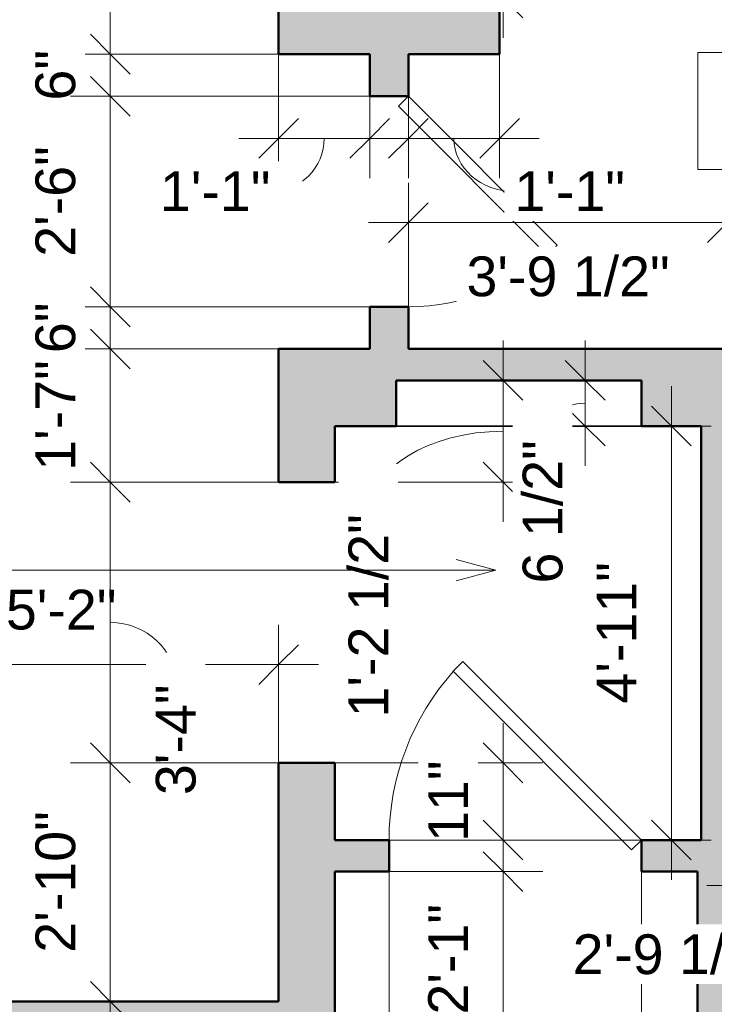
# Model space of a CAD drawing. Header units: inches. Extents: x -321 to 583, y -54 to 661.
# Tile 4 of 21: x -113 to -14, y 355 to 495. Entities that reach past the tile are written whole.
import ezdxf

# ---------------------------------------------------------------- set-up
doc = ezdxf.new("R2010")
doc.units = ezdxf.units.IN
doc.header["$MEASUREMENT"] = 0
for name, color, linetype, lineweight in [('A-ANNO-DIMS', 211, 'Continuous', 9), ('A-ANNO-DIMS-48', 211, 'Continuous', 9), ('A-DOOR', 31, 'Continuous', 18), ('A-GENM', 13, 'Continuous', 18), ('A-WALL', 113, 'Continuous', 18), ('A-WALL-PATT', 111, 'Continuous', 18), ('G-ANNO-TEXT', 231, 'Continuous', 9)]:
    doc.layers.add(name, color=color, linetype=linetype, lineweight=lineweight)
doc.styles.add('Arial', font='arial.ttf', dxfattribs={"height": 5.669291})
doc.dimstyles.new('Linear_-_3mm_Arial', dxfattribs={"dimscale": 12, "dimtxt": 5.784148, "dimasz": 0.472441, "dimexe": 0.472441, "dimexo": 0, "dimgap": 0.275591, "dimtad": 1, "dimrnd": 0.25, "dimzin": 3, "dimdsep": 46, "dimlunit": 4, "dimtxsty": 'Arial', "dimblk1": 'OBLIQUE', "dimblk2": 'OBLIQUE', "dimsah": 1, "dimcen": 0.09, "dimdle": 0.472441, "dimazin": 2, "dimtfac": 1, "dimtdec": 4, "dimtix": 1, "dimtmove": 0, "dimatfit": 3, "dimfxl": 1, "dimtvp": 1, "dimtfill": 1, "dimfrac": 2, "dimtolj": 1, "dimtzin": 0, "dimarcsym": 2})
doc.dimstyles.new('Linear_-_3mm_Arial_1', dxfattribs={"dimscale": 12, "dimtxt": 5.784148, "dimasz": 0.472441, "dimexe": 0.472441, "dimexo": 0, "dimgap": 0.275591, "dimtad": 1, "dimrnd": 0.25, "dimzin": 3, "dimdsep": 46, "dimlunit": 4, "dimtxsty": 'Arial', "dimblk1": 'OBLIQUE', "dimblk2": 'OBLIQUE', "dimsah": 1, "dimcen": 0.09, "dimdle": 0.472441, "dimazin": 2, "dimtfac": 1, "dimtdec": 4, "dimtix": 1, "dimtmove": 1, "dimatfit": 3, "dimfxl": 1, "dimtvp": 1, "dimtfill": 1, "dimfrac": 2, "dimtolj": 1, "dimtzin": 0, "dimarcsym": 2})
doc.dimstyles.new('Linear_-_3mm_Arial_2', dxfattribs={"dimscale": 12, "dimtxt": 5.784148, "dimasz": 0.472441, "dimexe": 0.472441, "dimexo": 0, "dimgap": 0.275591, "dimtad": 1, "dimrnd": 0.25, "dimzin": 3, "dimdsep": 46, "dimlunit": 4, "dimtxsty": 'Arial', "dimblk1": 'OBLIQUE', "dimblk2": 'OBLIQUE', "dimsah": 1, "dimcen": 0.09, "dimdle": 0.472441, "dimazin": 2, "dimtfac": 1, "dimtdec": 4, "dimtix": 1, "dimtmove": 2, "dimatfit": 3, "dimfxl": 1, "dimtvp": 1, "dimtfill": 1, "dimfrac": 2, "dimtolj": 1, "dimtzin": 0, "dimarcsym": 2})

# ---------------------------------------------------------------- blocks, each defined once
blk = doc.blocks.new('Door_4 - 2_-6_ X 6_-8_-437915-2-2nd Floor Plan')
at = {"layer": 'A-DOOR', "lineweight": 35}
for p, q in [((-7.63, -22.42), (13.59, -1.21)), ((13.59, -1.21), (15, -2.63)), ((15, -2.63), (-6.21, -23.84)), ((-6.21, -23.84), (-7.63, -22.42))]:
    blk.add_line(p, q, dxfattribs=at)
at = {"layer": 'A-DOOR'}
blk.add_arc((15, -2.63), 30, 180, 225, dxfattribs=at)
blk = doc.blocks.new('Door_1 - 3_-0_ X 6_-8_-440933-2-2nd Floor Plan')
at = {"layer": 'A-DOOR', "lineweight": 35}
for p, q in [((-7.46, 27.71), (-8.88, 26.3)), ((18, 2.25), (-7.46, 27.71)), ((16.59, 0.84), (-8.88, 26.3)), ((18, 2.25), (16.59, 0.84))]:
    blk.add_line(p, q, dxfattribs=at)
at = {"layer": 'A-DOOR'}
blk.add_arc((18.07, 2.25), 36.07, 138.255, 180, dxfattribs=at)
blk = doc.blocks.new('Generic Models 8 - Generic Models 8-471840-2-2nd Floor Plan')
at = {"layer": 'A-GENM', "lineweight": 35}
blk.add_line((-59, 437), (-24, 437), dxfattribs=at)
blk = doc.blocks.new('DIMBLOCK21-2-2nd Floor Plan')
at = {"layer": 'A-ANNO-DIMS-48'}
for p, q in [((-60, 373.5), (-60, 318.83)), ((-60, 324.5), (-60, 373.5)), ((-67.75, 373.25), (-67.75, 318.83)), ((-67.75, 324.5), (-67.75, 373.25)), ((-73.42, 324.5), (-60, 324.5))]:
    blk.add_line(p, q, dxfattribs=at)
at = {"layer": 'A-ANNO-DIMS-48', "lineweight": 35}
for p, q in [((-67.75, 324.5), (-64.92, 327.33)), ((-60, 324.5), (-57.17, 327.33)), ((-67.75, 324.5), (-70.58, 321.67)), ((-60, 324.5), (-62.83, 321.67))]:
    blk.add_line(p, q, dxfattribs=at)
at = {"layer": 'A-ANNO-DIMS-48'}
blk.add_ellipse((-69.6, 324.5), major_axis=(0, 10.62), ratio=0.539597, start_param=4.712389, end_param=6.283185, dxfattribs=at)
at = {"layer": 'A-ANNO-DIMS-48', "color": 0, "insert": (-89.98, 338.03), "char_height": 5.669, "width": 24.4536, "attachment_point": 1, "line_spacing_factor": 0.941778, "style": 'Arial', "bg_fill": 3, "box_fill_scale": 1.25, "bg_fill_color": 256, "bg_fill_true_color": 13158600, "bg_fill_transparency": 0}
blk.add_mtext('7 3/4"', dxfattribs=at)
blk = doc.blocks.new('_Oblique')
at = {"color": 0, "linetype": 'ByBlock', "lineweight": -2}
blk.add_line((-0.5, -0.5), (0.5, 0.5), dxfattribs=at)
blk = doc.blocks.new('DIMBLOCK22-2-2nd Floor Plan')
at = {"layer": 'A-ANNO-DIMS-48'}
for p, q in [((-60, 373.5), (-60, 318.83)), ((-60, 324.5), (-60, 373.5)), ((-24, 373.5), (-24, 318.83)), ((-24, 324.5), (-24, 373.5)), ((-60, 324.5), (-24, 324.5))]:
    blk.add_line(p, q, dxfattribs=at)
at = {"layer": 'A-ANNO-DIMS-48', "lineweight": 35}
for p, q in [((-60, 324.5), (-57.17, 327.33)), ((-24, 324.5), (-21.17, 327.33)), ((-60, 324.5), (-62.83, 321.67)), ((-24, 324.5), (-26.83, 321.67))]:
    blk.add_line(p, q, dxfattribs=at)
at = {"layer": 'A-ANNO-DIMS-48', "color": 0, "insert": (-49.88, 335.17), "char_height": 5.669, "width": 18.9008, "attachment_point": 1, "line_spacing_factor": 0.941778, "style": 'Arial', "bg_fill": 3, "box_fill_scale": 1.25, "bg_fill_color": 256, "bg_fill_true_color": 13158600, "bg_fill_transparency": 0}
blk.add_mtext('3\'-0"', dxfattribs=at)
blk = doc.blocks.new('DIMBLOCK23-2-2nd Floor Plan')
at = {"layer": 'A-ANNO-DIMS-48'}
for p, q in [((-24, 373.5), (-24, 318.83)), ((-24, 324.5), (-24, 373.5)), ((-16, 373.25), (-16, 318.83)), ((-16, 324.5), (-16, 373.25)), ((-24, 324.5), (-10.33, 324.5))]:
    blk.add_line(p, q, dxfattribs=at)
at = {"layer": 'A-ANNO-DIMS-48', "lineweight": 35}
for p, q in [((-24, 324.5), (-21.17, 327.33)), ((-16, 324.5), (-13.17, 327.33)), ((-24, 324.5), (-26.83, 321.67)), ((-16, 324.5), (-18.83, 321.67))]:
    blk.add_line(p, q, dxfattribs=at)
at = {"layer": 'A-ANNO-DIMS-48', "color": 0, "insert": (-23.6, 335.17), "char_height": 5.669, "width": 8.6495, "attachment_point": 1, "line_spacing_factor": 0.941778, "style": 'Arial', "bg_fill": 3, "box_fill_scale": 1.25, "bg_fill_color": 256, "bg_fill_true_color": 13158600, "bg_fill_transparency": 0}
blk.add_mtext('8"', dxfattribs=at)
blk = doc.blocks.new('DIMBLOCK80-2-2nd Floor Plan')
at = {"layer": 'A-ANNO-DIMS-48'}
for p, q in [((-137.75, 379), (-137.75, 408.67)), ((-75.75, 378.41), (-75.75, 408.67)), ((-137.75, 403), (-70.08, 403)), ((-137.75, 403), (-137.75, 379)), ((-75.75, 403), (-75.75, 378.41))]:
    blk.add_line(p, q, dxfattribs=at)
at = {"layer": 'A-ANNO-DIMS-48', "lineweight": 35}
for p, q in [((-137.75, 403), (-134.92, 405.83)), ((-75.75, 403), (-72.92, 405.83)), ((-137.75, 403), (-140.58, 400.17)), ((-75.75, 403), (-78.58, 400.17))]:
    blk.add_line(p, q, dxfattribs=at)
at = {"layer": 'A-ANNO-DIMS-48', "color": 0, "insert": (-114.63, 413.67), "char_height": 5.669, "width": 18.9008, "attachment_point": 1, "line_spacing_factor": 0.941778, "style": 'Arial', "bg_fill": 3, "box_fill_scale": 1.25, "bg_fill_color": 256, "bg_fill_true_color": 13158600, "bg_fill_transparency": 0}
blk.add_mtext('5\'-2"', dxfattribs=at)
blk = doc.blocks.new('DIMBLOCK81-2-2nd Floor Plan')
at = {"layer": 'A-ANNO-DIMS-48'}
for p, q in [((-99.75, 600.67), (-99.75, 490)), ((-76, 595), (-105.42, 595)), ((-99.75, 595), (-76, 595)), ((-75.75, 490), (-105.42, 490)), ((-99.75, 490), (-75.75, 490))]:
    blk.add_line(p, q, dxfattribs=at)
at = {"layer": 'A-ANNO-DIMS-48', "lineweight": 35}
for p, q in [((-99.75, 595), (-102.58, 597.83)), ((-99.75, 595), (-96.92, 592.17)), ((-99.75, 490), (-102.58, 492.83)), ((-99.75, 490), (-96.92, 487.16))]:
    blk.add_line(p, q, dxfattribs=at)
at = {"layer": 'A-ANNO-DIMS-48', "color": 0, "insert": (-110.42, 534.62), "char_height": 5.669, "width": 18.9008, "attachment_point": 1, "rotation": 90, "line_spacing_factor": 0.941778, "style": 'Arial', "bg_fill": 3, "box_fill_scale": 1.25, "bg_fill_color": 256, "bg_fill_true_color": 13158600, "bg_fill_transparency": 0}
blk.add_mtext('8\'-9"', dxfattribs=at)
blk = doc.blocks.new('DIMBLOCK82-2-2nd Floor Plan')
at = {"layer": 'A-ANNO-DIMS-48', "lineweight": 35}
for p, q in [((-99.75, 490), (-102.58, 492.83)), ((-99.75, 490), (-96.92, 487.16)), ((-99.75, 484), (-102.58, 486.83)), ((-99.75, 484), (-96.92, 481.16))]:
    blk.add_line(p, q, dxfattribs=at)
at = {"layer": 'A-ANNO-DIMS-48'}
for p, q in [((-75.75, 490), (-105.42, 490)), ((-99.75, 490), (-99.75, 484)), ((-99.75, 490), (-75.75, 490)), ((-62.75, 484), (-105.42, 484)), ((-99.75, 484), (-62.75, 484))]:
    blk.add_line(p, q, dxfattribs=at)
at = {"layer": 'A-ANNO-DIMS-48', "color": 0, "insert": (-110.42, 483.39), "char_height": 5.669, "width": 8.6495, "attachment_point": 1, "rotation": 90, "line_spacing_factor": 0.941778, "style": 'Arial', "bg_fill": 3, "box_fill_scale": 1.25, "bg_fill_color": 256, "bg_fill_true_color": 13158600, "bg_fill_transparency": 0}
blk.add_mtext('6"', dxfattribs=at)
blk = doc.blocks.new('DIMBLOCK83-2-2nd Floor Plan')
at = {"layer": 'A-ANNO-DIMS-48', "lineweight": 35}
for p, q in [((-99.75, 484), (-102.58, 486.83)), ((-99.75, 484), (-96.92, 481.16)), ((-99.75, 454), (-102.58, 456.83)), ((-99.75, 454), (-96.92, 451.16))]:
    blk.add_line(p, q, dxfattribs=at)
at = {"layer": 'A-ANNO-DIMS-48'}
for p, q in [((-62.75, 484), (-105.42, 484)), ((-99.75, 484), (-99.75, 454)), ((-99.75, 484), (-62.75, 484)), ((-62.75, 454), (-105.42, 454)), ((-99.75, 454), (-62.75, 454))]:
    blk.add_line(p, q, dxfattribs=at)
at = {"layer": 'A-ANNO-DIMS-48', "color": 0, "insert": (-110.42, 461.12), "char_height": 5.669, "width": 18.9008, "attachment_point": 1, "rotation": 90, "line_spacing_factor": 0.941778, "style": 'Arial', "bg_fill": 3, "box_fill_scale": 1.25, "bg_fill_color": 256, "bg_fill_true_color": 13158600, "bg_fill_transparency": 0}
blk.add_mtext('2\'-6"', dxfattribs=at)
blk = doc.blocks.new('DIMBLOCK84-2-2nd Floor Plan')
at = {"layer": 'A-ANNO-DIMS-48', "lineweight": 35}
for p, q in [((-99.75, 454), (-102.58, 456.83)), ((-99.75, 454), (-96.92, 451.16)), ((-99.75, 448), (-102.58, 450.83)), ((-99.75, 448), (-96.92, 445.17))]:
    blk.add_line(p, q, dxfattribs=at)
at = {"layer": 'A-ANNO-DIMS-48'}
for p, q in [((-62.75, 454), (-105.42, 454)), ((-99.75, 454), (-99.75, 448)), ((-99.75, 454), (-62.75, 454)), ((-75.75, 448), (-105.42, 448)), ((-99.75, 448), (-75.75, 448))]:
    blk.add_line(p, q, dxfattribs=at)
at = {"layer": 'A-ANNO-DIMS-48', "color": 0, "insert": (-110.42, 447.39), "char_height": 5.669, "width": 8.6495, "attachment_point": 1, "rotation": 90, "line_spacing_factor": 0.941778, "style": 'Arial', "bg_fill": 3, "box_fill_scale": 1.25, "bg_fill_color": 256, "bg_fill_true_color": 13158600, "bg_fill_transparency": 0}
blk.add_mtext('6"', dxfattribs=at)
blk = doc.blocks.new('DIMBLOCK85-2-2nd Floor Plan')
at = {"layer": 'A-ANNO-DIMS-48', "lineweight": 35}
for p, q in [((-99.75, 448), (-102.58, 450.83)), ((-99.75, 448), (-96.92, 445.17)), ((-99.75, 429), (-102.58, 431.83)), ((-99.75, 429), (-96.92, 426.17))]:
    blk.add_line(p, q, dxfattribs=at)
at = {"layer": 'A-ANNO-DIMS-48'}
for p, q in [((-75.75, 448), (-105.42, 448)), ((-99.75, 448), (-99.75, 429)), ((-99.75, 448), (-75.75, 448)), ((-75.75, 429), (-105.42, 429)), ((-99.75, 429), (-75.75, 429))]:
    blk.add_line(p, q, dxfattribs=at)
at = {"layer": 'A-ANNO-DIMS-48', "color": 0, "insert": (-110.42, 430.62), "char_height": 5.669, "width": 18.9008, "attachment_point": 1, "rotation": 90, "line_spacing_factor": 0.941778, "style": 'Arial', "bg_fill": 3, "box_fill_scale": 1.25, "bg_fill_color": 256, "bg_fill_true_color": 13158600, "bg_fill_transparency": 0}
blk.add_mtext('1\'-7"', dxfattribs=at)
blk = doc.blocks.new('DIMBLOCK86-2-2nd Floor Plan')
at = {"layer": 'A-ANNO-DIMS-48', "lineweight": 35}
for p, q in [((-99.75, 429), (-102.58, 431.83)), ((-99.75, 429), (-96.92, 426.17)), ((-99.75, 389), (-102.58, 391.83)), ((-99.75, 389), (-96.92, 386.17))]:
    blk.add_line(p, q, dxfattribs=at)
at = {"layer": 'A-ANNO-DIMS-48'}
for p, q in [((-75.75, 429), (-105.42, 429)), ((-99.75, 429), (-99.75, 389)), ((-99.75, 429), (-75.75, 429)), ((-75.75, 389), (-105.42, 389)), ((-99.75, 389), (-75.75, 389))]:
    blk.add_line(p, q, dxfattribs=at)
blk.add_ellipse((-99.75, 400.15), major_axis=(9.4, 0), ratio=0.941089, start_param=0, end_param=1.570796, dxfattribs=at)
at = {"layer": 'A-ANNO-DIMS-48', "color": 0, "insert": (-93.26, 384.4), "char_height": 5.669, "width": 18.9008, "attachment_point": 1, "rotation": 90, "line_spacing_factor": 0.941778, "style": 'Arial', "bg_fill": 3, "box_fill_scale": 1.25, "bg_fill_color": 256, "bg_fill_true_color": 13158600, "bg_fill_transparency": 0}
blk.add_mtext('3\'-4"', dxfattribs=at)
blk = doc.blocks.new('DIMBLOCK87-2-2nd Floor Plan')
at = {"layer": 'A-ANNO-DIMS-48', "lineweight": 35}
for p, q in [((-99.75, 389), (-102.58, 391.83)), ((-99.75, 389), (-96.92, 386.17)), ((-99.75, 355), (-102.58, 357.83)), ((-99.75, 355), (-96.92, 352.17))]:
    blk.add_line(p, q, dxfattribs=at)
at = {"layer": 'A-ANNO-DIMS-48'}
for p, q in [((-75.75, 389), (-105.42, 389)), ((-99.75, 389), (-99.75, 349.33)), ((-99.75, 389), (-75.75, 389)), ((-76, 355), (-105.42, 355)), ((-99.75, 355), (-76, 355))]:
    blk.add_line(p, q, dxfattribs=at)
at = {"layer": 'A-ANNO-DIMS-48', "color": 0, "insert": (-110.42, 361.94), "char_height": 5.669, "width": 24.1332, "attachment_point": 1, "rotation": 90, "line_spacing_factor": 0.941778, "style": 'Arial', "bg_fill": 3, "box_fill_scale": 1.25, "bg_fill_color": 256, "bg_fill_true_color": 13158600, "bg_fill_transparency": 0}
blk.add_mtext('2\'-10"', dxfattribs=at)
blk = doc.blocks.new('DIMBLOCK88-2-2nd Floor Plan')
at = {"layer": 'A-ANNO-DIMS-48'}
for p, q in [((-123.75, 600.67), (-123.75, 349.33)), ((-76, 595), (-129.42, 595)), ((-123.75, 595), (-76, 595)), ((-76, 355), (-129.42, 355)), ((-123.75, 355), (-76, 355))]:
    blk.add_line(p, q, dxfattribs=at)
at = {"layer": 'A-ANNO-DIMS-48', "lineweight": 35}
for p, q in [((-123.75, 595), (-126.58, 597.83)), ((-123.75, 595), (-120.92, 592.17)), ((-123.75, 355), (-126.58, 357.83)), ((-123.75, 355), (-120.92, 352.17))]:
    blk.add_line(p, q, dxfattribs=at)
at = {"layer": 'A-ANNO-DIMS-48', "color": 0, "insert": (-134.42, 464.94), "char_height": 5.669, "width": 24.1332, "attachment_point": 1, "rotation": 90, "line_spacing_factor": 0.941778, "style": 'Arial', "bg_fill": 3, "box_fill_scale": 1.25, "bg_fill_color": 256, "bg_fill_true_color": 13158600, "bg_fill_transparency": 0}
blk.add_mtext('20\'-0"', dxfattribs=at)
blk = doc.blocks.new('DIMBLOCK93-2-2nd Floor Plan')
at = {"layer": 'A-ANNO-DIMS-48'}
for p, q in [((-43.75, 342.83), (-43.75, 379.17)), ((-67.5, 373.5), (-38.08, 373.5)), ((-43.75, 373.5), (-67.5, 373.5)), ((-67.75, 348.5), (-38.08, 348.5)), ((-43.75, 348.5), (-67.75, 348.5))]:
    blk.add_line(p, q, dxfattribs=at)
at = {"layer": 'A-ANNO-DIMS-48', "lineweight": 35}
for p, q in [((-43.75, 373.5), (-46.58, 376.33)), ((-43.75, 373.5), (-40.92, 370.67)), ((-43.75, 348.5), (-46.58, 351.33)), ((-43.75, 348.5), (-40.92, 345.67))]:
    blk.add_line(p, q, dxfattribs=at)
at = {"layer": 'A-ANNO-DIMS-48', "color": 0, "insert": (-54.42, 353.12), "char_height": 5.669, "width": 18.9008, "attachment_point": 1, "rotation": 90, "line_spacing_factor": 0.941778, "style": 'Arial', "bg_fill": 3, "box_fill_scale": 1.25, "bg_fill_color": 256, "bg_fill_true_color": 13158600, "bg_fill_transparency": 0}
blk.add_mtext('2\'-1"', dxfattribs=at)
blk = doc.blocks.new('DIMBLOCK94-2-2nd Floor Plan')
at = {"layer": 'A-ANNO-DIMS-48'}
for p, q in [((-43.75, 394.67), (-43.75, 372.33)), ((-67.75, 389), (-38.08, 389)), ((-43.75, 389), (-67.75, 389)), ((-67.28, 378), (-38.08, 378)), ((-43.75, 378), (-67.28, 378))]:
    blk.add_line(p, q, dxfattribs=at)
at = {"layer": 'A-ANNO-DIMS-48', "lineweight": 35}
for p, q in [((-43.75, 389), (-46.58, 391.83)), ((-43.75, 389), (-40.92, 386.17)), ((-43.75, 378), (-46.58, 380.83)), ((-43.75, 378), (-40.92, 375.17))]:
    blk.add_line(p, q, dxfattribs=at)
at = {"layer": 'A-ANNO-DIMS-48', "color": 0, "insert": (-54.42, 377.72), "char_height": 5.669, "width": 13.882, "attachment_point": 1, "rotation": 90, "line_spacing_factor": 0.941778, "style": 'Arial', "bg_fill": 3, "box_fill_scale": 1.25, "bg_fill_color": 256, "bg_fill_true_color": 13158600, "bg_fill_transparency": 0}
blk.add_mtext('11"', dxfattribs=at)
blk = doc.blocks.new('DIMBLOCK95-2-2nd Floor Plan')
at = {"layer": 'A-ANNO-DIMS-48'}
for p, q in [((-43.75, 423.33), (-43.75, 449.17)), ((-58.99, 443.5), (-38.08, 443.5)), ((-43.75, 443.5), (-58.99, 443.5)), ((-67.75, 429), (-38.08, 429)), ((-43.75, 429), (-67.75, 429))]:
    blk.add_line(p, q, dxfattribs=at)
at = {"layer": 'A-ANNO-DIMS-48', "lineweight": 35}
for p, q in [((-43.75, 443.5), (-46.58, 446.33)), ((-43.75, 443.5), (-40.92, 440.67)), ((-43.75, 429), (-46.58, 431.83)), ((-43.75, 429), (-40.92, 426.17))]:
    blk.add_line(p, q, dxfattribs=at)
at = {"layer": 'A-ANNO-DIMS-48'}
blk.add_ellipse((-43.75, 424.38), major_axis=(-19.13, 0), ratio=0.620456, start_param=4.712389, end_param=6.283185, dxfattribs=at)
at = {"layer": 'A-ANNO-DIMS-48', "color": 0, "insert": (-65.79, 395.46), "char_height": 5.669, "width": 34.7049, "attachment_point": 1, "rotation": 90, "line_spacing_factor": 0.941778, "style": 'Arial', "bg_fill": 3, "box_fill_scale": 1.25, "bg_fill_color": 256, "bg_fill_true_color": 13158600, "bg_fill_transparency": 0}
blk.add_mtext('1\'-2 1/2"', dxfattribs=at)
blk = doc.blocks.new('DIMBLOCK96-2-2nd Floor Plan')
at = {"layer": 'A-ANNO-DIMS-48'}
for p, q in [((-19.75, 372.33), (-19.75, 442.67)), ((-67.5, 437), (-14.08, 437)), ((-19.75, 437), (-67.5, 437)), ((-67.5, 378), (-14.08, 378)), ((-19.75, 378), (-67.5, 378))]:
    blk.add_line(p, q, dxfattribs=at)
at = {"layer": 'A-ANNO-DIMS-48', "lineweight": 35}
for p, q in [((-19.75, 437), (-22.58, 439.83)), ((-19.75, 437), (-16.92, 434.17)), ((-19.75, 378), (-22.58, 380.83)), ((-19.75, 378), (-16.92, 375.17))]:
    blk.add_line(p, q, dxfattribs=at)
at = {"layer": 'A-ANNO-DIMS-48', "color": 0, "insert": (-30.42, 397.44), "char_height": 5.669, "width": 24.1332, "attachment_point": 1, "rotation": 90, "line_spacing_factor": 0.941778, "style": 'Arial', "bg_fill": 3, "box_fill_scale": 1.25, "bg_fill_color": 256, "bg_fill_true_color": 13158600, "bg_fill_transparency": 0}
blk.add_mtext('4\'-11"', dxfattribs=at)
blk = doc.blocks.new('DIMBLOCK118-2-2nd Floor Plan')
at = {"layer": 'A-ANNO-DIMS-48'}
for p, q in [((-75.75, 490), (-75.75, 472.33)), ((-75.75, 478), (-75.75, 490)), ((-62.75, 489.75), (-62.75, 472.33)), ((-62.75, 478), (-62.75, 489.75)), ((-81.42, 478), (-57.08, 478))]:
    blk.add_line(p, q, dxfattribs=at)
at = {"layer": 'A-ANNO-DIMS-48', "lineweight": 35}
for p, q in [((-75.75, 478), (-72.92, 480.83)), ((-62.75, 478), (-59.92, 480.83)), ((-75.75, 478), (-78.58, 475.16)), ((-62.75, 478), (-65.58, 475.16))]:
    blk.add_line(p, q, dxfattribs=at)
at = {"layer": 'A-ANNO-DIMS-48'}
blk.add_ellipse((-76.92, 478), major_axis=(-7.67, 0), ratio=0.989936, start_param=1.570796, end_param=3.141593, dxfattribs=at)
at = {"layer": 'A-ANNO-DIMS-48', "color": 0, "insert": (-92.67, 473.31), "char_height": 5.669, "width": 18.9008, "attachment_point": 1, "line_spacing_factor": 0.941778, "style": 'Arial', "bg_fill": 3, "box_fill_scale": 1.25, "bg_fill_color": 256, "bg_fill_true_color": 13158600, "bg_fill_transparency": 0}
blk.add_mtext('1\'-1"', dxfattribs=at)
blk = doc.blocks.new('DIMBLOCK119-2-2nd Floor Plan')
at = {"layer": 'A-ANNO-DIMS-48'}
for p, q in [((-44.25, 490), (-44.25, 472.33)), ((-44.25, 478), (-44.25, 490)), ((-57.25, 489.75), (-57.25, 472.33)), ((-57.25, 478), (-57.25, 489.75)), ((-62.92, 478), (-38.58, 478))]:
    blk.add_line(p, q, dxfattribs=at)
at = {"layer": 'A-ANNO-DIMS-48', "lineweight": 35}
for p, q in [((-57.25, 478), (-54.42, 480.83)), ((-44.25, 478), (-41.42, 480.83)), ((-57.25, 478), (-60.08, 475.16)), ((-44.25, 478), (-47.08, 475.16))]:
    blk.add_line(p, q, dxfattribs=at)
at = {"layer": 'A-ANNO-DIMS-48'}
blk.add_ellipse((-42.13, 478), major_axis=(8.62, 0), ratio=0.881528, start_param=3.141593, end_param=4.712389, dxfattribs=at)
at = {"layer": 'A-ANNO-DIMS-48', "color": 0, "insert": (-42.13, 473.31), "char_height": 5.669, "width": 18.9008, "attachment_point": 1, "line_spacing_factor": 0.941778, "style": 'Arial', "bg_fill": 3, "box_fill_scale": 1.25, "bg_fill_color": 256, "bg_fill_true_color": 13158600, "bg_fill_transparency": 0}
blk.add_mtext('1\'-1"', dxfattribs=at)
blk = doc.blocks.new('DIMBLOCK120-2-2nd Floor Plan')
at = {"layer": 'A-ANNO-DIMS-48'}
for p, q in [((-57.25, 448.22), (-57.25, 471.67)), ((-11.75, 448), (-11.75, 471.67)), ((-62.92, 466), (-6.08, 466)), ((-57.25, 466), (-57.25, 448.22)), ((-11.75, 466), (-11.75, 448))]:
    blk.add_line(p, q, dxfattribs=at)
at = {"layer": 'A-ANNO-DIMS-48', "lineweight": 35}
for p, q in [((-57.25, 466), (-54.42, 468.83)), ((-11.75, 466), (-8.92, 468.83)), ((-57.25, 466), (-60.08, 463.17)), ((-11.75, 466), (-14.58, 463.17))]:
    blk.add_line(p, q, dxfattribs=at)
at = {"layer": 'A-ANNO-DIMS-48', "color": 0, "insert": (-48.96, 461.17), "char_height": 5.669, "width": 34.7049, "attachment_point": 1, "line_spacing_factor": 0.941778, "style": 'Arial', "bg_fill": 3, "box_fill_scale": 1.25, "bg_fill_color": 256, "bg_fill_true_color": 13158600, "bg_fill_transparency": 0}
blk.add_mtext('3\'-9 1/2"', dxfattribs=at)
blk = doc.blocks.new('DIMBLOCK121-2-2nd Floor Plan')
at = {"layer": 'A-ANNO-DIMS-48'}
for p, q in [((-43.75, 575.67), (-43.75, 492.33)), ((-68.34, 570), (-38.08, 570)), ((-43.75, 570), (-68.34, 570)), ((-69, 498), (-38.08, 498)), ((-43.75, 498), (-69, 498))]:
    blk.add_line(p, q, dxfattribs=at)
at = {"layer": 'A-ANNO-DIMS-48', "lineweight": 35}
for p, q in [((-43.75, 570), (-46.58, 572.83)), ((-43.75, 570), (-40.92, 567.16)), ((-43.75, 498), (-46.58, 500.83)), ((-43.75, 498), (-40.92, 495.16))]:
    blk.add_line(p, q, dxfattribs=at)
at = {"layer": 'A-ANNO-DIMS-48', "color": 0, "insert": (-54.42, 526.12), "char_height": 5.669, "width": 18.9008, "attachment_point": 1, "rotation": 90, "line_spacing_factor": 0.941778, "style": 'Arial', "bg_fill": 3, "box_fill_scale": 1.25, "bg_fill_color": 256, "bg_fill_true_color": 13158600, "bg_fill_transparency": 0}
blk.add_mtext('6\'-0"', dxfattribs=at)
blk = doc.blocks.new('DIMBLOCK144-2-2nd Floor Plan')
at = {"layer": 'A-ANNO-DIMS-48'}
for p, q in [((-9, 395.25), (-9, 365.83)), ((-9, 371.5), (-9, 395.25)), ((24.5, 393.94), (24.5, 365.83)), ((24.5, 371.5), (24.5, 393.94)), ((-14.67, 371.5), (30.17, 371.5))]:
    blk.add_line(p, q, dxfattribs=at)
at = {"layer": 'A-ANNO-DIMS-48', "lineweight": 35}
for p, q in [((-9, 371.5), (-6.17, 374.33)), ((24.5, 371.5), (27.33, 374.33)), ((-9, 371.5), (-11.83, 368.67)), ((24.5, 371.5), (21.66, 368.67))]:
    blk.add_line(p, q, dxfattribs=at)
at = {"layer": 'A-ANNO-DIMS-48'}
blk.add_ellipse((-4.9, 371.5), major_axis=(-12.65, 0), ratio=0.778799, start_param=1.570796, end_param=3.141593, dxfattribs=at)
at = {"layer": 'A-ANNO-DIMS-48', "color": 0, "insert": (-33.82, 364.56), "char_height": 5.669, "width": 34.7049, "attachment_point": 1, "line_spacing_factor": 0.941778, "style": 'Arial', "bg_fill": 3, "box_fill_scale": 1.25, "bg_fill_color": 256, "bg_fill_true_color": 13158600, "bg_fill_transparency": 0}
blk.add_mtext('2\'-9 1/2"', dxfattribs=at)
blk = doc.blocks.new('DIMBLOCK205-2-2nd Floor Plan')
at = {"layer": 'A-ANNO-DIMS-48'}
for p, q in [((-32.05, 431.33), (-32.05, 449.17)), ((-25.25, 443.5), (-37.72, 443.5)), ((-32.05, 443.5), (-25.25, 443.5)), ((-24, 437), (-37.72, 437)), ((-32.05, 437), (-24, 437))]:
    blk.add_line(p, q, dxfattribs=at)
at = {"layer": 'A-ANNO-DIMS-48', "lineweight": 35}
for p, q in [((-32.05, 443.5), (-34.88, 446.33)), ((-32.05, 443.5), (-29.21, 440.67)), ((-32.05, 437), (-34.88, 439.83)), ((-32.05, 437), (-29.21, 434.17))]:
    blk.add_line(p, q, dxfattribs=at)
at = {"layer": 'A-ANNO-DIMS-48'}
blk.add_ellipse((-32.05, 434.93), major_axis=(5.99, 0), ratio=0.887812, start_param=1.570796, end_param=3.141593, dxfattribs=at)
at = {"layer": 'A-ANNO-DIMS-48', "color": 0, "insert": (-40.95, 414.56), "char_height": 5.669, "width": 24.4536, "attachment_point": 1, "rotation": 90, "line_spacing_factor": 0.941778, "style": 'Arial', "bg_fill": 3, "box_fill_scale": 1.25, "bg_fill_color": 256, "bg_fill_true_color": 13158600, "bg_fill_transparency": 0}
blk.add_mtext('6 1/2"', dxfattribs=at)

msp = doc.modelspace()

# ---------------------------------------------------------------- hatches: boundary and pattern name
at = {"layer": 'A-WALL-PATT'}
for points in [[(-44.25, 489.996), (-44.25, 497.996), (-75.75, 497.996), (-75.75, 489.996), (-56.428, 489.996)], [(-67.75, 437), (-59, 437), (-59, 448), (-67.75, 448)], [(-24, 443.5), (-24, 448), (-59, 448), (-59, 443.5), (-56.428, 443.5)], [(-24, 437), (-11.75, 437), (-11.75, 439.5), (-13.157, 438.093), (-17.407, 442.343), (-11.75, 448), (-24, 448), (-24, 443.5)], [(-13.157, 438.093), (-7.5, 443.75), (-11.75, 448), (-17.407, 442.343)], [(-15.5, 402), (-7.5, 402), (-7.5, 443.75), (-11.75, 439.5), (-11.75, 437), (-15.5, 437), (-15.5, 402.398)], [(-9, 378), (-9, 402), (-15.5, 402), (-15.5, 378)], [(-9, 348.5), (-9, 378), (-16, 378), (-16, 348.5)], [(-67.75, 348.5), (-67.75, 355), (-198, 355), (-198, 348.5), (-118.69, 348.5)]]:
    msp.add_hatch(color=256, dxfattribs=at).paths.add_polyline_path(points)
h = msp.add_hatch(color=256, dxfattribs=at)
h.paths.add_polyline_path([(-59, 448), (-57.25, 448), (-57.25, 453.996), (-62.75, 453.996), (-62.75, 448)])
h.paths.add_polyline_path([(-57.25, 483.996), (-57.25, 489.996), (-62.75, 489.996), (-62.75, 483.996)])
h = msp.add_hatch(color=256, dxfattribs=at)
h.paths.add_polyline_path([(-75.75, 355), (-67.75, 355), (-67.75, 389), (-75.75, 389)])
h.paths.add_polyline_path([(-67.75, 429), (-67.75, 448), (-75.75, 448), (-75.75, 429)])
h = msp.add_hatch(color=256, dxfattribs=at)
h.paths.add_polyline_path([(-16, 373.5), (-16, 378), (-24, 378), (-24, 373.5)])
h.paths.add_polyline_path([(-60, 373.5), (-60, 378), (-67.75, 378), (-67.75, 373.5)])

# ---------------------------------------------------------------- linework, layer by layer
at = {"layer": 'A-WALL', "lineweight": 50}
for p, q in [((-75.75, 595), (-75.75, 489.996)), ((-44.25, 489.996), (-44.25, 497.996)), ((-75.75, 489.996), (-62.75, 489.996)), ((-62.75, 489.996), (-62.75, 483.996)), ((-57.25, 483.996), (-57.25, 489.996)), ((-57.25, 489.996), (-44.25, 489.996)), ((-62.75, 483.996), (-57.25, 483.996)), ((-57.25, 453.996), (-62.75, 453.996)), ((-62.75, 453.996), (-62.75, 448)), ((-57.25, 448), (-57.25, 453.996)), ((-62.75, 448), (-75.75, 448)), ((-75.75, 448), (-75.75, 429)), ((-11.75, 448), (-57.25, 448)), ((-59, 437), (-59, 443.5)), ((-59, 443.5), (-24, 443.5)), ((-24, 443.5), (-24, 437)), ((-67.75, 429), (-67.75, 437)), ((-67.75, 437), (-59, 437)), ((-24, 437), (-15.5, 437)), ((-15.5, 437), (-15.5, 378)), ((-75.75, 429), (-67.75, 429)), ((-67.75, 389), (-75.75, 389)), ((-75.75, 389), (-75.75, 355)), ((-67.75, 378), (-67.75, 389)), ((-60, 378), (-67.75, 378)), ((-60, 373.5), (-60, 378)), ((-15.5, 378), (-24, 378)), ((-24, 378), (-24, 373.5)), ((-67.75, 348.5), (-67.75, 373.5)), ((-67.75, 373.5), (-60, 373.5)), ((-24, 373.5), (-16, 373.5)), ((-16, 373.5), (-16, 348.5)), ((-75.75, 355), (-137.75, 355))]:
    msp.add_line(p, q, dxfattribs=at)
at = {"layer": 'G-ANNO-TEXT', "color": 7, "flags": 128}
msp.add_lwpolyline([(-15.995, 490.221), (26.551, 490.221), (26.551, 473.546), (-15.995, 473.546)], close=True, dxfattribs=at)

# ---------------------------------------------------------------- block references
at = {"layer": 'A-DOOR', "lineweight": 35, "rotation": 89.99999999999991}
msp.add_blockref('Door_4 - 2_-6_ X 6_-8_-437915-2-2nd Floor Plan', (-59.875, 468.996), dxfattribs=at)
at = {"layer": 'A-DOOR', "lineweight": 35}
msp.add_blockref('Door_1 - 3_-0_ X 6_-8_-440933-2-2nd Floor Plan', (-42, 375.75), dxfattribs=at)
at = {"layer": 'A-GENM', "lineweight": 35}
msp.add_blockref('Generic Models 8 - Generic Models 8-471840-2-2nd Floor Plan', (0, 0), dxfattribs=at)

# ---------------------------------------------------------------- next in the draw order: dimensions: what is measured, and where the dimension line sits
at = {"layer": 'A-ANNO-DIMS'}
dim = msp.add_linear_dim(base=(-99.75, 489.996), p1=(-76, 595), p2=(-75.75, 489.996), angle=90, dimstyle='Linear_-_3mm_Arial', override={"dimpost": '<>', "dimfxl": 105.00444}, dxfattribs=at)
dim.commit()
dim.dimension.update_dxf_attribs({"geometry": 'DIMBLOCK81-2-2nd Floor Plan', "text_midpoint": (-105.952, 542.498)})
dim = msp.add_linear_dim(base=(-75.75, 403), p1=(-137.75, 379), p2=(-75.75, 378.408), dimstyle='Linear_-_3mm_Arial', override={"dimpost": '<>', "dimfxl": 62.002826}, dxfattribs=at)
dim.commit()
dim.dimension.update_dxf_attribs({"geometry": 'DIMBLOCK80-2-2nd Floor Plan', "text_midpoint": (-106.75, 409.202)})
dim = msp.add_linear_dim(base=(-60, 324.5), p1=(-67.75, 373.25), p2=(-60, 373.5), dimstyle='Linear_-_3mm_Arial_1', override={"dimpost": '<>', "dimfxl": 7.754031}, dxfattribs=at)
dim.commit()
dim.dimension.update_dxf_attribs({"geometry": 'DIMBLOCK21-2-2nd Floor Plan', "text_midpoint": (-77.756, 334.25), "dimtype": 160})

# ---------------------------------------------------------------- next in the draw order: dimensions: what is measured, and where the dimension line sits
dim = msp.add_linear_dim(base=(-99.75, 483.996), p1=(-75.75, 489.996), p2=(-62.75, 483.996), angle=90, dimstyle='Linear_-_3mm_Arial', override={"dimpost": '<>', "dimfxl": 14.317821}, dxfattribs=at)
dim.commit()
dim.dimension.update_dxf_attribs({"geometry": 'DIMBLOCK82-2-2nd Floor Plan', "text_midpoint": (-105.952, 486.996)})
dim = msp.add_linear_dim(base=(-24, 324.5), p1=(-60, 373.5), p2=(-24, 373.5), dimstyle='Linear_-_3mm_Arial', override={"dimpost": '<>', "dimfxl": 36}, dxfattribs=at)
dim.commit()
dim.dimension.update_dxf_attribs({"geometry": 'DIMBLOCK22-2-2nd Floor Plan', "text_midpoint": (-42, 330.704)})

# ---------------------------------------------------------------- next in the draw order: dimensions: what is measured, and where the dimension line sits
for base, p1, p2, override, picture, middle in [((-43.75, 497.996), (-68.342, 569.996), (-69, 497.996), {"dimpost": '<>', "dimfxl": 72.003007}, 'DIMBLOCK121-2-2nd Floor Plan', (-49.952, 533.996)), ((-99.75, 453.996), (-62.75, 483.996), (-62.75, 453.996), {"dimpost": '<>', "dimfxl": 30}, 'DIMBLOCK83-2-2nd Floor Plan', (-105.952, 468.996)), ((-43.75, 373.5), (-67.75, 348.5), (-67.5, 373.5), {"dimpost": '<>', "dimfxl": 25.00125}, 'DIMBLOCK93-2-2nd Floor Plan', (-49.903, 361))]:
    dim = msp.add_linear_dim(base=base, p1=p1, p2=p2, angle=90, dimstyle='Linear_-_3mm_Arial', override=override, dxfattribs=at)
    dim.commit()
    dim.dimension.update_dxf_attribs({"geometry": picture, "text_midpoint": middle})
dim = msp.add_linear_dim(base=(-16, 324.5), p1=(-24, 373.5), p2=(-16, 373.25), dimstyle='Linear_-_3mm_Arial', override={"dimpost": '<>', "dimfxl": 8.003905}, dxfattribs=at)
dim.commit()
dim.dimension.update_dxf_attribs({"geometry": 'DIMBLOCK23-2-2nd Floor Plan', "text_midpoint": (-20, 330.702)})

# ---------------------------------------------------------------- next in the draw order: dimensions: what is measured, and where the dimension line sits
for base, p1, p2, override, picture, middle in [((-99.75, 448), (-62.75, 453.996), (-75.75, 448), {"dimpost": '<>', "dimfxl": 14.316086}, 'DIMBLOCK84-2-2nd Floor Plan', (-105.952, 450.998)), ((-43.75, 378), (-67.75, 389), (-67.275, 378), {"dimpost": '<>', "dimfxl": 11.010233}, 'DIMBLOCK94-2-2nd Floor Plan', (-49.903, 383.5))]:
    dim = msp.add_linear_dim(base=base, p1=p1, p2=p2, angle=90, dimstyle='Linear_-_3mm_Arial', override=override, dxfattribs=at)
    dim.commit()
    dim.dimension.update_dxf_attribs({"geometry": picture, "text_midpoint": middle})

# ---------------------------------------------------------------- next in the draw order: dimensions: what is measured, and where the dimension line sits
dim = msp.add_linear_dim(base=(-99.75, 429), p1=(-75.75, 448), p2=(-75.75, 429), angle=90, dimstyle='Linear_-_3mm_Arial', override={"dimpost": '<>', "dimfxl": 19}, dxfattribs=at)
dim.commit()
dim.dimension.update_dxf_attribs({"geometry": 'DIMBLOCK85-2-2nd Floor Plan', "text_midpoint": (-105.903, 438.5)})
dim = msp.add_linear_dim(base=(-43.75, 443.5), p1=(-67.75, 429), p2=(-58.989, 443.5), angle=90, dimstyle='Linear_-_3mm_Arial_1', override={"dimpost": '<>', "dimfxl": 16.940993}, dxfattribs=at)
dim.commit()
dim.dimension.update_dxf_attribs({"geometry": 'DIMBLOCK95-2-2nd Floor Plan', "text_midpoint": (-62.009, 412.814), "dimtype": 160, "text_rotation": 90})

# ---------------------------------------------------------------- next in the draw order: dimensions: what is measured, and where the dimension line sits
dim = msp.add_linear_dim(base=(-19.75, 437), p1=(-67.5, 378), p2=(-67.5, 437), angle=90, dimstyle='Linear_-_3mm_Arial', override={"dimpost": '<>', "dimfxl": 59}, dxfattribs=at)
dim.commit()
dim.dimension.update_dxf_attribs({"geometry": 'DIMBLOCK96-2-2nd Floor Plan', "text_midpoint": (-25.903, 407.5)})
dim = msp.add_linear_dim(base=(-99.75, 389), p1=(-75.75, 429), p2=(-75.75, 389), angle=90, dimstyle='Linear_-_3mm_Arial_1', override={"dimpost": '<>', "dimfxl": 40}, dxfattribs=at)
dim.commit()
dim.dimension.update_dxf_attribs({"geometry": 'DIMBLOCK86-2-2nd Floor Plan', "text_midpoint": (-89.482, 393.854), "dimtype": 160, "text_rotation": 90})

# ---------------------------------------------------------------- next in the draw order: linework, layer by layer
at = {"layer": 'G-ANNO-TEXT', "color": 7}
for q in [(-50.441, 417.956), (-50.441, 414.918)]:
    msp.add_line((-44.772, 416.437), q, dxfattribs=at)

# ---------------------------------------------------------------- next in the draw order: dimensions: what is measured, and where the dimension line sits
at = {"layer": 'A-ANNO-DIMS'}
dim = msp.add_linear_dim(base=(24.496, 371.5), p1=(-9, 395.25), p2=(24.496, 393.935), dimstyle='Linear_-_3mm_Arial_1', override={"dimpost": '<>', "dimfxl": 33.521749}, dxfattribs=at)
dim.commit()
dim.dimension.update_dxf_attribs({"geometry": 'DIMBLOCK144-2-2nd Floor Plan', "text_midpoint": (-16.468, 360.781), "dimtype": 160})
dim = msp.add_linear_dim(base=(-99.75, 355), p1=(-75.75, 389), p2=(-76, 355), angle=90, dimstyle='Linear_-_3mm_Arial', override={"dimpost": '<>', "dimfxl": 34.000919}, dxfattribs=at)
dim.commit()
dim.dimension.update_dxf_attribs({"geometry": 'DIMBLOCK87-2-2nd Floor Plan', "text_midpoint": (-105.952, 372)})

# ---------------------------------------------------------------- next in the draw order: dimensions: what is measured, and where the dimension line sits
dim = msp.add_linear_dim(base=(-123.75, 355), p1=(-76, 595), p2=(-76, 355), angle=90, dimstyle='Linear_-_3mm_Arial', override={"dimpost": '<>', "dimfxl": 240}, dxfattribs=at)
dim.commit()
dim.dimension.update_dxf_attribs({"geometry": 'DIMBLOCK88-2-2nd Floor Plan', "text_midpoint": (-129.952, 475)})

# ---------------------------------------------------------------- next in the draw order: linework, layer by layer
at = {"layer": 'G-ANNO-TEXT', "color": 7}
msp.add_line((-44.772, 416.437), (-124.438, 416.437), dxfattribs=at)

# ---------------------------------------------------------------- next in the draw order: dimensions: what is measured, and where the dimension line sits
at = {"layer": 'A-ANNO-DIMS'}
dim = msp.add_linear_dim(base=(-62.75, 477.996), p1=(-75.75, 489.996), p2=(-62.75, 489.746), dimstyle='Linear_-_3mm_Arial_1', override={"dimpost": '<>', "dimfxl": 13.002404}, dxfattribs=at)
dim.commit()
dim.dimension.update_dxf_attribs({"geometry": 'DIMBLOCK118-2-2nd Floor Plan', "text_midpoint": (-83.224, 469.53), "dimtype": 160})

# ---------------------------------------------------------------- next in the draw order: dimensions: what is measured, and where the dimension line sits
dim = msp.add_linear_dim(base=(-44.25, 477.996), p1=(-57.25, 489.746), p2=(-44.25, 489.996), dimstyle='Linear_-_3mm_Arial_1', override={"dimpost": '<>', "dimfxl": 13.002404}, dxfattribs=at)
dim.commit()
dim.dimension.update_dxf_attribs({"geometry": 'DIMBLOCK119-2-2nd Floor Plan', "text_midpoint": (-32.682, 469.53), "dimtype": 160})

# ---------------------------------------------------------------- next in the draw order: dimensions: what is measured, and where the dimension line sits
dim = msp.add_linear_dim(base=(-11.75, 466), p1=(-57.25, 448.217), p2=(-11.75, 448), dimstyle='Linear_-_3mm_Arial_2', override={"dimpost": '<>', "dimfxl": 45.500519}, dxfattribs=at)
dim.commit()
dim.dimension.update_dxf_attribs({"geometry": 'DIMBLOCK120-2-2nd Floor Plan', "text_midpoint": (-31.608, 457.389), "dimtype": 160})

# ---------------------------------------------------------------- next in the draw order: dimensions: what is measured, and where the dimension line sits
dim = msp.add_linear_dim(base=(-32.048, 443.5), p1=(-24, 437), p2=(-25.248, 443.5), angle=90, dimstyle='Linear_-_3mm_Arial_1', override={"dimpost": '<>', "dimfxl": 6.618727}, dxfattribs=at)
dim.commit()
dim.dimension.update_dxf_attribs({"geometry": 'DIMBLOCK205-2-2nd Floor Plan', "text_midpoint": (-37.168, 426.782), "dimtype": 160, "text_rotation": 90})

doc.saveas('drawing.dxf')
